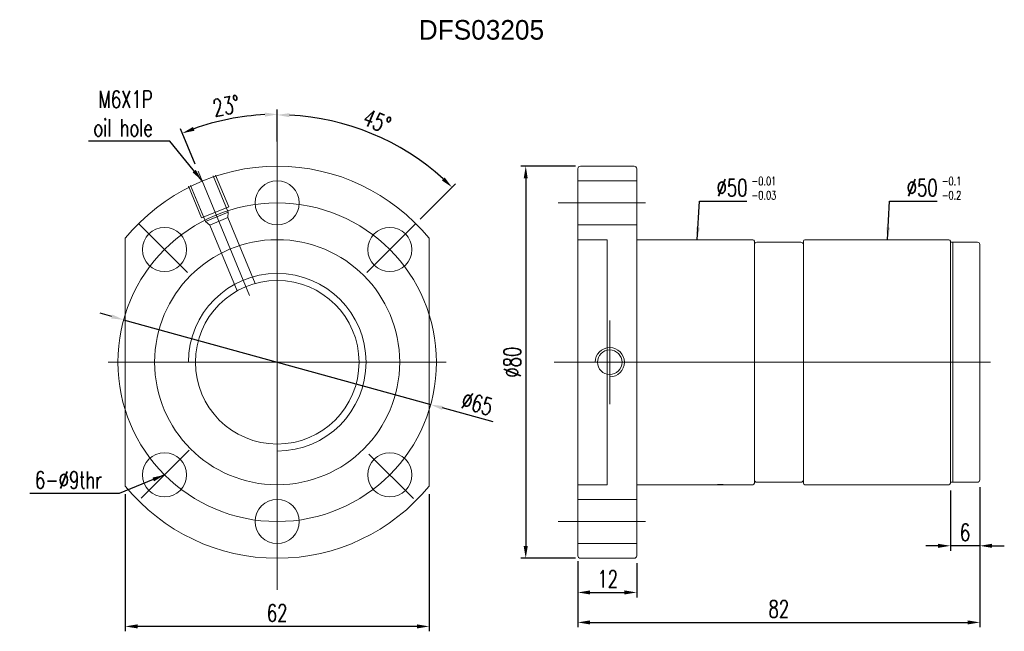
# Model space of a CAD drawing. Extents: x 37 to 547, y 54 to 1142.
import ezdxf

# ---------------------------------------------------------------- set-up
doc = ezdxf.new("R2010")
doc.units = 0
doc.header["$MEASUREMENT"] = 0
doc.layers.add('DIM', color=4, linetype='Continuous')
doc.styles.add('DIM-7', font='SIMPLEX.shx', dxfattribs={"width": 0.7, "bigfont": 'chineset.shx'})
doc.dimstyles.new('CNS', dxfattribs={"dimtxt": 3.5, "dimasz": 2.5, "dimexe": 1, "dimexo": 1.5, "dimgap": 0.09, "dimtad": 0, "dimdsep": 46, "dimtxsty": 'DIM-7', "dimcen": 0.09, "dimclrd": 1, "dimclre": 1, "dimclrt": 4, "dimadec": 0, "dimazin": 0, "dimtfac": 1, "dimtix": 1, "dimtmove": 2, "dimatfit": 3, "dimfxl": 1, "dimtvp": 0.971429, "dimtolj": 1, "dimarcsym": 0})

# ---------------------------------------------------------------- blocks, each defined once
blk = doc.blocks.new('*D5')
at = {"layer": 'DEFPOINTS', "color": 0, "linetype": 'Continuous', "lineweight": 0, "transparency": 16777216}
for p in [(58.44, 83.24), (120.44, 83.24), (58.44, 54.77)]:
    blk.add_point(p, dxfattribs=at)
at = {"layer": 'DIM', "color": 7, "linetype": 'Continuous', "lineweight": -2, "transparency": 16777216}
for p, q in [((58.44, 81.74), (58.44, 53.77)), ((120.44, 81.74), (120.44, 53.77)), ((117.94, 54.77), (60.94, 54.77))]:
    blk.add_line(p, q, dxfattribs=at)
at = {"layer": 'DIM', "color": 7, "linetype": 'Continuous', "lineweight": 0, "transparency": 16777216}
for points in [[(60.94, 55.19), (60.94, 54.36), (58.44, 54.77)], [(117.94, 55.19), (117.94, 54.36), (120.44, 54.77)]]:
    blk.add_solid(points, dxfattribs=at)
at = {"layer": 'DIM', "color": 7, "linetype": 'Continuous', "lineweight": 0, "transparency": 16777216, "insert": (89.44, 57.52), "char_height": 3.5, "attachment_point": 5, "style": 'DIM-7'}
blk.add_mtext('\\A1;62', dxfattribs=at)
blk = doc.blocks.new('*D6')
at = {"layer": 'DEFPOINTS', "color": 0, "linetype": 'Continuous', "lineweight": 0, "transparency": 16777216}
for p in [(82.84, 158.82), (89.44, 152.24), (73.28, 147.68), (83.81, 122.26), (89.44, 64.33)]:
    blk.add_point(p, dxfattribs=at)
at = {"layer": 'DIM', "color": 7, "linetype": 'Continuous', "lineweight": -2, "transparency": 16777216}
for p, q in [((89.44, 153.74), (89.44, 160.25)), ((72.71, 149.06), (69.7, 156.32))]:
    blk.add_line(p, q, dxfattribs=at)
blk.add_arc((89.44, 108.68), 50.57, 92.8325, 109.6675, dxfattribs=at)
at = {"layer": 'DIM', "color": 7, "linetype": 'Continuous', "lineweight": 0, "transparency": 16777216}
for points in [[(86.93, 159.61), (86.95, 158.77), (89.44, 159.25)], [(72.57, 155.91), (72.27, 156.69), (70.08, 155.4)]]:
    blk.add_solid(points, dxfattribs=at)
at = {"layer": 'DIM', "color": 7, "linetype": 'Continuous', "lineweight": 0, "transparency": 16777216, "insert": (79.04, 160.98), "char_height": 3.5, "attachment_point": 5, "rotation": 11.25, "style": 'DIM-7'}
blk.add_mtext('\\A1;23°', dxfattribs=at)
blk = doc.blocks.new('*D7')
at = {"layer": 'DEFPOINTS', "color": 0, "linetype": 'Continuous', "lineweight": 0, "transparency": 16777216}
for p in [(89.44, 155.13), (114.67, 152.38), (117.58, 136.82), (107.76, 126.99), (89.44, 62.23)]:
    blk.add_point(p, dxfattribs=at)
at = {"layer": 'DIM', "color": 7, "linetype": 'Continuous', "lineweight": -2, "transparency": 16777216}
for p, q in [((89.44, 156.63), (89.44, 160.14)), ((118.64, 137.88), (125.83, 145.07))]:
    blk.add_line(p, q, dxfattribs=at)
blk.add_arc((89.44, 108.68), 50.47, 47.8386, 87.1614, dxfattribs=at)
at = {"layer": 'DIM', "color": 7, "linetype": 'Continuous', "lineweight": 0, "transparency": 16777216}
for points in [[(91.93, 158.66), (91.95, 159.5), (89.44, 159.14)], [(123.6, 146.39), (123.03, 145.78), (125.12, 144.36)]]:
    blk.add_solid(points, dxfattribs=at)
at = {"layer": 'DIM', "color": 7, "linetype": 'Continuous', "lineweight": 0, "transparency": 16777216, "insert": (109.8, 157.84), "char_height": 3.5, "attachment_point": 5, "rotation": 337.5, "style": 'DIM-7'}
blk.add_mtext('\\A1;45°', dxfattribs=at)
blk = doc.blocks.new('*D8')
at = {"layer": 'DEFPOINTS', "color": 0, "linetype": 'Continuous', "lineweight": 0, "transparency": 16777216}
for p in [(150.79, 69.18), (162.79, 69.18), (162.79, 61.7)]:
    blk.add_point(p, dxfattribs=at)
at = {"layer": 'DIM', "color": 7, "linetype": 'Continuous', "lineweight": -2, "transparency": 16777216}
for p, q in [((150.79, 67.68), (150.79, 60.7)), ((162.79, 67.68), (162.79, 60.7)), ((153.29, 61.7), (160.29, 61.7))]:
    blk.add_line(p, q, dxfattribs=at)
at = {"layer": 'DIM', "color": 7, "linetype": 'Continuous', "lineweight": 0, "transparency": 16777216}
for points in [[(153.29, 62.12), (153.29, 61.29), (150.79, 61.7)], [(160.29, 62.12), (160.29, 61.29), (162.79, 61.7)]]:
    blk.add_solid(points, dxfattribs=at)
at = {"layer": 'DIM', "color": 7, "linetype": 'Continuous', "lineweight": 0, "transparency": 16777216, "insert": (156.88, 64.45), "char_height": 3.5, "attachment_point": 5, "style": 'DIM-7'}
blk.add_mtext('\\A1;12', dxfattribs=at)
blk = doc.blocks.new('*D9')
at = {"layer": 'DEFPOINTS', "color": 0, "linetype": 'Continuous', "lineweight": 0, "transparency": 16777216}
for p in [(151.79, 148.68), (140.15, 68.68), (151.79, 68.68)]:
    blk.add_point(p, dxfattribs=at)
at = {"layer": 'DIM', "color": 7, "linetype": 'Continuous', "lineweight": -2, "transparency": 16777216}
for p, q in [((150.29, 148.68), (139.15, 148.68)), ((140.15, 146.18), (140.15, 71.18)), ((150.29, 68.68), (139.15, 68.68))]:
    blk.add_line(p, q, dxfattribs=at)
at = {"layer": 'DIM', "color": 7, "linetype": 'Continuous', "lineweight": 0, "transparency": 16777216}
for points in [[(139.73, 146.18), (140.56, 146.18), (140.15, 148.68)], [(139.73, 71.18), (140.56, 71.18), (140.15, 68.68)]]:
    blk.add_solid(points, dxfattribs=at)
at = {"layer": 'DIM', "color": 7, "linetype": 'Continuous', "lineweight": 0, "transparency": 16777216, "insert": (137.4, 108.68), "char_height": 3.5, "attachment_point": 5, "rotation": 90, "style": 'DIM-7'}
blk.add_mtext('\\A1;%%C80', dxfattribs=at)
blk = doc.blocks.new('*D10')
at = {"layer": 'DEFPOINTS', "color": 0, "linetype": 'Continuous', "lineweight": 0, "transparency": 16777216}
for p in [(232.79, 84.68), (150.79, 69.58), (232.79, 55.59)]:
    blk.add_point(p, dxfattribs=at)
at = {"layer": 'DIM', "color": 7, "linetype": 'Continuous', "lineweight": -2, "transparency": 16777216}
for p, q in [((232.79, 83.18), (232.79, 54.59)), ((150.79, 68.08), (150.79, 54.59)), ((153.29, 55.59), (230.29, 55.59))]:
    blk.add_line(p, q, dxfattribs=at)
at = {"layer": 'DIM', "color": 7, "linetype": 'Continuous', "lineweight": 0, "transparency": 16777216}
for points in [[(153.29, 56), (153.29, 55.17), (150.79, 55.59)], [(230.29, 56), (230.29, 55.17), (232.79, 55.59)]]:
    blk.add_solid(points, dxfattribs=at)
at = {"layer": 'DIM', "color": 7, "linetype": 'Continuous', "lineweight": 0, "transparency": 16777216, "insert": (191.79, 58.34), "char_height": 3.5, "attachment_point": 5, "style": 'DIM-7'}
blk.add_mtext('\\A1;82', dxfattribs=at)
blk = doc.blocks.new('*D11')
at = {"layer": 'DEFPOINTS', "color": 0, "linetype": 'Continuous', "lineweight": 0, "transparency": 16777216}
for p in [(232.79, 84.68), (226.79, 83.98), (226.79, 71.22)]:
    blk.add_point(p, dxfattribs=at)
at = {"layer": 'DIM', "color": 7, "linetype": 'Continuous', "lineweight": -2, "transparency": 16777216}
for p, q in [((226.79, 82.48), (226.79, 70.22)), ((232.79, 83.18), (232.79, 70.22)), ((224.29, 71.22), (221.79, 71.22)), ((232.79, 71.22), (226.79, 71.22)), ((235.29, 71.22), (237.79, 71.22))]:
    blk.add_line(p, q, dxfattribs=at)
at = {"layer": 'DIM', "color": 7, "linetype": 'Continuous', "lineweight": 0, "transparency": 16777216}
for points in [[(224.29, 71.63), (224.29, 70.8), (226.79, 71.22)], [(235.29, 71.63), (235.29, 70.8), (232.79, 71.22)]]:
    blk.add_solid(points, dxfattribs=at)
at = {"layer": 'DIM', "color": 7, "linetype": 'Continuous', "lineweight": 0, "transparency": 16777216, "insert": (229.79, 73.97), "char_height": 3.5, "attachment_point": 5, "style": 'DIM-7'}
blk.add_mtext('\\A1;6', dxfattribs=at)
blk = doc.blocks.new('*D12')
at = {"layer": 'DEFPOINTS', "color": 0, "linetype": 'Continuous', "lineweight": 0, "transparency": 16777216}
for p in [(58.11, 117.33), (120.76, 100.02)]:
    blk.add_point(p, dxfattribs=at)
at = {"layer": 'DIM', "color": 7, "linetype": 'Continuous', "lineweight": -2, "transparency": 16777216}
for p, q in [((55.7, 118), (53.29, 118.67)), ((58.11, 117.33), (120.76, 100.02)), ((133.47, 96.51), (123.17, 99.35))]:
    blk.add_line(p, q, dxfattribs=at)
at = {"layer": 'DIM', "color": 7, "linetype": 'Continuous', "lineweight": 0, "transparency": 16777216}
for points in [[(55.81, 118.4), (55.59, 117.6), (58.11, 117.33)], [(123.28, 99.75), (123.06, 98.95), (120.76, 100.02)]]:
    blk.add_solid(points, dxfattribs=at)
at = {"layer": 'DIM', "color": 7, "linetype": 'Continuous', "lineweight": 0, "transparency": 16777216, "insert": (130.26, 100.25), "char_height": 3.5, "attachment_point": 5, "rotation": 344.5499, "style": 'DIM-7'}
blk.add_mtext('\\A1;∅65', dxfattribs=at)

msp = doc.modelspace()

# ---------------------------------------------------------------- linework, layer by layer
at = {"layer": 'DIM', "color": 7, "linetype": 'Continuous', "lineweight": 0}
for p, q in [((89.439, 62.226), (89.439, 155.126)), ((151.292, 148.676), (162.292, 148.676)), ((73.284, 147.675), (83.813, 122.257)), ((76.403, 146.68), (79.464, 139.289)), ((76.865, 146.871), (79.543, 140.404)), ((150.792, 148.176), (150.792, 69.176)), ((162.792, 148.176), (162.792, 69.176)), ((71.783, 144.767), (74.845, 137.376)), ((162.792, 145.676), (150.792, 145.676)), ((71.321, 144.575), (74, 138.108)), ((164.579, 141.176), (146.792, 141.176)), ((79.543, 140.404), (74, 138.108)), ((79.464, 139.289), (74.845, 137.376)), ((79.385, 138.174), (79.464, 139.289)), ((61.293, 136.821), (71.121, 126.994)), ((75.689, 136.643), (74.845, 137.376)), ((79.385, 138.174), (75.689, 136.643)), ((75.689, 136.643), (81.246, 123.228)), ((79.385, 138.174), (84.942, 124.759)), ((117.584, 136.821), (107.757, 126.994)), ((150.792, 136.676), (162.792, 136.676)), ((58.439, 83.397), (58.439, 133.954)), ((120.439, 83.397), (120.439, 133.954)), ((156.792, 133.676), (150.792, 133.676)), ((156.792, 133.676), (156.792, 83.676)), ((186.492, 133.676), (162.792, 133.676)), ((186.792, 133.376), (186.792, 83.976)), ((186.792, 132.676), (186.792, 84.676)), ((187.292, 133.176), (196.292, 133.176)), ((196.792, 133.376), (196.792, 83.976)), ((196.792, 132.676), (196.792, 84.676)), ((226.492, 133.676), (197.092, 133.676)), ((226.792, 133.376), (226.792, 83.976)), ((227.292, 133.176), (226.792, 133.176)), ((226.792, 133.176), (226.792, 84.176)), ((227.292, 133.176), (227.292, 84.176)), ((227.292, 133.176), (227.292, 84.176)), ((232.292, 133.176), (227.292, 133.176)), ((232.792, 131.99), (232.792, 132.676)), ((232.792, 126.161), (232.792, 131.99)), ((232.792, 120.212), (232.792, 126.161)), ((232.792, 120.212), (232.792, 92.086)), ((157.292, 117.207), (157.292, 100.145)), ((54.939, 108.676), (123.939, 108.676)), ((145.976, 108.676), (234.946, 108.676)), ((61.697, 80.934), (71.476, 90.713)), ((232.792, 90.676), (232.792, 92.086)), ((232.792, 84.682), (232.792, 90.676)), ((108.166, 89.948), (117.226, 80.888)), ((150.792, 83.676), (156.792, 83.676)), ((162.792, 83.676), (186.492, 83.676)), ((187.292, 84.176), (196.292, 84.176)), ((197.092, 83.676), (226.492, 83.676)), ((226.792, 84.176), (227.292, 84.176)), ((227.292, 84.176), (229.792, 84.176)), ((232.292, 84.182), (229.792, 84.182)), ((150.792, 80.676), (162.792, 80.676)), ((164.579, 76.176), (146.792, 76.176)), ((162.792, 71.676), (150.792, 71.676)), ((151.292, 68.676), (162.292, 68.676))]:
    msp.add_line(p, q, dxfattribs=at)
at = {"layer": 'DIM', "color": 7, "linetype": 'Continuous', "lineweight": 0, "extrusion": (0, 0, -1)}
for centre in [(-89.439, 141.176), (-66.458, 131.657), (-112.42, 85.695)]:
    msp.add_circle(centre, 4.5, dxfattribs=at)
at = {"layer": 'DIM', "color": 7, "linetype": 'Continuous', "lineweight": 0}
for centre, radius in [((89.439, 108.676), 32.5), ((112.42, 131.657), 4.5), ((89.439, 108.676), 25), ((89.439, 108.676), 16.7), ((157.292, 108.676), 2.5), ((66.458, 85.695), 4.5), ((89.439, 76.176), 4.5)]:
    msp.add_circle(centre, radius, dxfattribs=at)
for centre, radius, start, end in [((89.439, 108.676), 40, 39.19497, 140.80503), ((151.292, 148.176), 0.5, 90, 180), ((162.292, 148.176), 0.5, 0, 90), ((186.492, 133.376), 0.3, 0, 90), ((187.292, 132.676), 0.5, 90, 180), ((196.292, 132.676), 0.5, 0, 90), ((197.092, 133.376), 0.3, 90, 180), ((226.492, 133.376), 0.3, 0, 90), ((232.292, 132.676), 0.5, 0, 90), ((89.439, 108.676), 18.125, 269.99999, 179.99999), ((157.292, 108.676), 3, 270, 180), ((187.292, 84.676), 0.5, 180, 270), ((196.292, 84.676), 0.5, 270, 0), ((89.439, 108.676), 40, 219.19497, 320.80503), ((186.492, 83.976), 0.3, 270, 0), ((197.092, 83.976), 0.3, 180, 270), ((226.492, 83.976), 0.3, 270, 0), ((151.292, 69.176), 0.5, 180, 270), ((162.292, 69.176), 0.5, 270, 0)]:
    msp.add_arc(centre, radius, start, end, dxfattribs=at)
msp.add_ellipse((232.292, 84.682), major_axis=(0.5, 0), ratio=0.9997538, start_param=4.712389, end_param=6.2831853, dxfattribs=at)
msp.add_open_spline([(179.292, 83.721), (179.46, 83.721), (179.63, 83.719), (179.947, 83.713), (180.097, 83.708), (180.36, 83.698), (180.474, 83.693), (180.653, 83.684), (180.718, 83.68), (180.755, 83.678), (180.78, 83.676), (180.792, 83.676)], degree=3, knots=[0, 0, 0, 0, 0.2145235, 0.2145235, 0.4290305, 0.4290305, 0.6437844, 0.6437844, 0.8587071, 0.8587071, 1, 1, 1, 1], dxfattribs=at)

# ---------------------------------------------------------------- texts
at = {"layer": 'DIM', "color": 7, "linetype": 'Continuous', "lineweight": 0, "insert": (118.323, 178.493), "char_height": 4, "width": 53.23888, "attachment_point": 1}
msp.add_mtext('DFS03205', dxfattribs=at)
at = {"layer": 'DIM', "color": 7, "linetype": 'Continuous', "lineweight": 0, "char_height": 3.5, "style": 'DIM-7'}
for s, insert, attachment_point in [('M6X1P\\Poil hole', (64.022, 159.413), 6), ('\\A1;%%c50', (179.085, 142.534), 7), ('\\A1;%%c50', (217.895, 142.534), 7), ('6-%%c9thr', (53.684, 84.653), 6)]:
    msp.add_mtext(s, dxfattribs=dict(at, insert=insert, attachment_point=attachment_point))
at = {"layer": 'DIM', "color": 7, "linetype": 'Continuous', "lineweight": 0, "char_height": 1.75, "width": 13.9901, "attachment_point": 1, "style": 'DIM-7'}
for s, insert in [('-0.01\\P-0.03', (186.227, 146.523)), ('-0.1\\P-0.2', (225.037, 146.523))]:
    msp.add_mtext(s, dxfattribs=dict(at, insert=insert))

# ---------------------------------------------------------------- dimensions: what is measured, and where the dimension line sits
at = {"layer": 'DIM', "color": 7, "linetype": 'Continuous', "lineweight": 0}
for base, line1, line2, picture, middle in [((82.837, 158.818), ((83.813, 122.257), (73.284, 147.675)), ((89.439, 152.242), (89.439, 64.331)), '*D6', (79.036, 160.976)), ((114.672, 152.382), ((117.584, 136.821), (107.757, 126.994)), ((89.439, 62.226), (89.439, 155.126)), '*D7', (109.804, 157.842))]:
    dim = msp.add_angular_dim_2l(base=base, line1=line1, line2=line2, dimstyle='CNS', override={"dimgap": 1, "dimtad": 1, "dimclrd": 7, "dimclre": 7, "dimclrt": 7, "dimtmove": 1}, dxfattribs=at)
    dim.commit()
    dim.dimension.update_dxf_attribs({"geometry": picture, "text_midpoint": middle})
dim = msp.add_linear_dim(base=(140.145, 68.676), p1=(151.792, 148.676), p2=(151.792, 68.676), angle=90, text='%%C<>', dimstyle='CNS', override={"dimgap": 1, "dimtad": 1, "dimclrd": 7, "dimclre": 7, "dimclrt": 7, "dimtmove": 1}, dxfattribs=at)
dim.commit()
dim.dimension.update_dxf_attribs({"geometry": '*D9', "text_midpoint": (137.395, 108.676)})
dim = msp.add_diameter_dim_2p(p1=(58.113, 117.334), p2=(120.764, 100.018), dimstyle='CNS', override={"dimgap": 1, "dimtad": 1, "dimclrd": 7, "dimclre": 7, "dimclrt": 7, "dimtmove": 1}, dxfattribs=at)
dim.commit()
dim.dimension.update_dxf_attribs({"geometry": '*D12', "text_midpoint": (130.26, 100.246)})
for base, p1, p2, picture, middle in [((232.792, 55.586), (150.792, 69.576), (232.792, 84.676), '*D10', (191.792, 58.336)), ((58.439, 54.774), (120.439, 83.239), (58.439, 83.239), '*D5', (89.439, 57.524))]:
    dim = msp.add_linear_dim(base=base, p1=p1, p2=p2, dimstyle='CNS', override={"dimgap": 1, "dimtad": 1, "dimclrd": 7, "dimclre": 7, "dimclrt": 7, "dimtmove": 1}, dxfattribs=at)
    dim.commit()
    dim.dimension.update_dxf_attribs({"geometry": picture, "text_midpoint": middle})
for base, p1, p2, picture, middle in [((226.792, 71.216), (232.792, 84.682), (226.792, 83.976), '*D11', (229.792, 71.216)), ((162.792, 61.703), (150.792, 69.176), (162.792, 69.176), '*D8', (156.883, 61.703))]:
    dim = msp.add_linear_dim(base=base, p1=p1, p2=p2, dimstyle='CNS', override={"dimgap": 1, "dimtad": 1, "dimclrd": 7, "dimclre": 7, "dimclrt": 7, "dimtmove": 1}, dxfattribs=at)
    dim.commit()
    dim.dimension.update_dxf_attribs({"geometry": picture, "text_midpoint": middle, "dimtype": 160})

# ---------------------------------------------------------------- leaders
at = {"layer": 'DIM', "color": 7, "linetype": 'Continuous', "lineweight": 0, "annotation_type": 0, "has_hookline": 1}
for points, hookline_direction, text_width in [([(74.093, 145.723), (67.522, 153.746), (65.022, 153.746)], 1, 13.067), ([(175.145, 133.676), (175.585, 141.534), (178.085, 141.534)], 0, 6.183), ([(213.955, 133.676), (214.395, 141.534), (216.895, 141.534)], 0, 6.183), ([(66.458, 85.695), (57.184, 81.903), (54.684, 81.903)], 1, 14.7)]:
    msp.add_leader(points, dimstyle='CNS', override={"dimgap": 1, "dimtad": 1, "dimclrd": 7, "dimclre": 7, "dimclrt": 7, "dimtmove": 1}, dxfattribs=dict(at, hookline_direction=hookline_direction, text_width=text_width))

doc.saveas('drawing.dxf')
